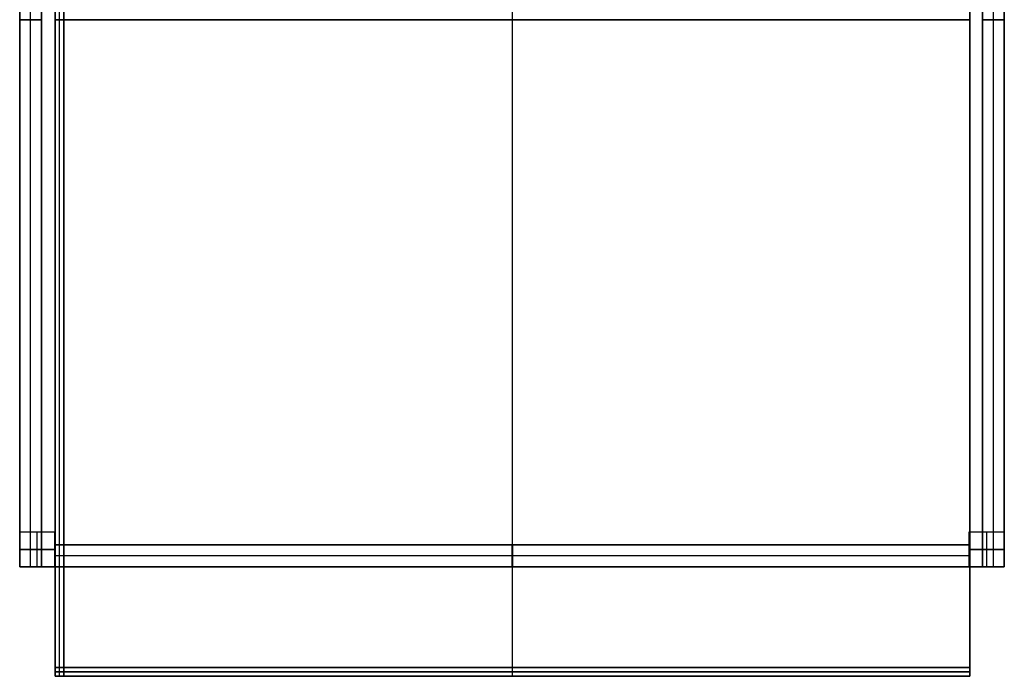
# Model space of a CAD drawing. Header units: millimetres. Extents: x 22.9 to 67.9, y -88.5 to -28.5.
# Tile 1 of 2: x 22.9 to 67.9, y -88.5 to -58.5. Entities that reach past the tile are written whole.
import ezdxf

# ---------------------------------------------------------------- set-up
doc = ezdxf.new("R2010")
doc.units = ezdxf.units.MM
doc.layers.add('Layer 01', color=18, linetype='Continuous', true_color=0x000000)

msp = doc.modelspace()

# ---------------------------------------------------------------- linework, layer by layer
at = {"layer": 'Layer 01'}
for p, q in [((24.522, -28.5, 184.8), (24.522, -88.5, 184.8)), ((24.522, -28.5, 172.5), (24.522, -88.5, 172.5)), ((24.522, -28.5, 160.2), (24.522, -88.5, 160.2)), ((24.522, -28.5, 154.8), (24.522, -88.5, 154.8)), ((24.522, -28.5, 140), (24.522, -88.5, 140)), ((24.522, -28.5, 125.2), (24.522, -88.5, 125.2)), ((24.522, -28.5, 80.2), (24.522, -88.5, 80.2)), ((24.522, -28.5, 119.8), (24.522, -88.5, 119.8)), ((24.522, -28.5, 100), (24.522, -88.5, 100)), ((24.522, -28.5, 74.8), (24.522, -88.5, 74.8)), ((24.522, -28.5, 50), (24.522, -88.5, 50)), ((24.522, -28.5, 25.2), (24.522, -88.5, 25.2)), ((24.722, -88.5, 160), (24.722, -28.5, 160)), ((24.722, -88.5, 185), (24.722, -28.5, 185)), ((24.722, -88.5, 125), (24.722, -28.5, 125)), ((24.722, -88.5, 155), (24.722, -28.5, 155)), ((24.722, -88.5, 80), (24.722, -28.5, 80)), ((24.722, -88.5, 120), (24.722, -28.5, 120)), ((24.722, -88.5, 25), (24.722, -28.5, 25)), ((24.722, -88.5, 75), (24.722, -28.5, 75)), ((24.922, -88.5, 172.5), (24.922, -28.5, 172.5)), ((24.922, -88.5, 140), (24.922, -28.5, 140)), ((24.922, -88.5, 100), (24.922, -28.5, 100)), ((24.922, -88.5, 50), (24.922, -28.5, 50)), ((45.422, -88.5, 185), (45.422, -28.5, 185)), ((45.422, -88.5, 184.6), (45.422, -28.5, 184.6)), ((45.422, -88.5, 160), (45.422, -28.5, 160)), ((45.422, -88.5, 160.4), (45.422, -28.5, 160.4)), ((45.422, -88.5, 155), (45.422, -28.5, 155)), ((45.422, -88.5, 154.6), (45.422, -28.5, 154.6)), ((45.422, -88.5, 125), (45.422, -28.5, 125)), ((45.422, -88.5, 125.4), (45.422, -28.5, 125.4)), ((45.422, -88.5, 80), (45.422, -28.5, 80)), ((45.422, -88.5, 80.4), (45.422, -28.5, 80.4)), ((45.422, -88.5, 120), (45.422, -28.5, 120)), ((45.422, -88.5, 119.6), (45.422, -28.5, 119.6)), ((45.422, -88.5, 75), (45.422, -28.5, 75)), ((45.422, -88.5, 74.6), (45.422, -28.5, 74.6)), ((45.422, -88.5, 25), (45.422, -28.5, 25)), ((45.422, -88.5, 25.4), (45.422, -28.5, 25.4)), ((66.322, -88.5, 184.8), (66.322, -28.5, 184.8)), ((66.322, -88.5, 160.2), (66.322, -28.5, 160.2)), ((66.322, -88.5, 154.8), (66.322, -28.5, 154.8)), ((66.322, -88.5, 125.2), (66.322, -28.5, 125.2)), ((66.322, -88.5, 80.2), (66.322, -28.5, 80.2)), ((66.322, -88.5, 119.8), (66.322, -28.5, 119.8)), ((66.322, -88.5, 74.8), (66.322, -28.5, 74.8)), ((66.322, -88.5, 25.2), (66.322, -28.5, 25.2)), ((22.901, -33.5, 23.75), (22.901, -83.5, 23.75)), ((22.901, -33.5, 78.75), (22.901, -83.5, 78.75)), ((22.901, -33.5, 123.75), (22.901, -83.5, 123.75)), ((22.901, -33.5, 158.75), (22.901, -83.5, 158.75)), ((23.401, -83.5, 22.5), (23.401, -33.5, 22.5)), ((23.401, -83.5, 25), (23.401, -33.5, 25)), ((23.401, -83.5, 77.5), (23.401, -33.5, 77.5)), ((23.401, -83.5, 80), (23.401, -33.5, 80)), ((23.401, -83.5, 122.5), (23.401, -33.5, 122.5)), ((23.401, -83.5, 125), (23.401, -33.5, 125)), ((23.401, -83.5, 157.5), (23.401, -33.5, 157.5)), ((23.401, -83.5, 160), (23.401, -33.5, 160)), ((23.901, -83.5, 23.75), (23.901, -33.5, 23.75)), ((23.901, -83.5, 78.75), (23.901, -33.5, 78.75)), ((23.901, -83.5, 123.75), (23.901, -33.5, 123.75)), ((23.901, -83.5, 158.75), (23.901, -33.5, 158.75)), ((66.901, -33.5, 23.75), (66.901, -83.5, 23.75)), ((66.901, -33.5, 78.75), (66.901, -83.5, 78.75)), ((66.901, -33.5, 123.75), (66.901, -83.5, 123.75)), ((66.901, -33.5, 158.75), (66.901, -83.5, 158.75)), ((67.401, -83.5, 22.5), (67.401, -33.5, 22.5)), ((67.401, -83.5, 25), (67.401, -33.5, 25)), ((67.401, -83.5, 77.5), (67.401, -33.5, 77.5)), ((67.401, -83.5, 80), (67.401, -33.5, 80)), ((67.401, -83.5, 122.5), (67.401, -33.5, 122.5)), ((67.401, -83.5, 125), (67.401, -33.5, 125)), ((67.401, -83.5, 157.5), (67.401, -33.5, 157.5)), ((67.401, -83.5, 160), (67.401, -33.5, 160)), ((67.901, -83.5, 23.75), (67.901, -33.5, 23.75)), ((67.901, -83.5, 78.75), (67.901, -33.5, 78.75)), ((67.901, -83.5, 123.75), (67.901, -33.5, 123.75)), ((67.901, -83.5, 158.75), (67.901, -33.5, 158.75)), ((23.901, -58.5, 22.5), (22.901, -58.5, 22.5)), ((22.901, -58.5, 22.5), (22.901, -58.5, 25)), ((22.901, -58.5, 25), (23.901, -58.5, 25)), ((23.901, -58.5, 77.5), (22.901, -58.5, 77.5)), ((22.901, -58.5, 77.5), (22.901, -58.5, 80)), ((22.901, -58.5, 80), (23.901, -58.5, 80)), ((23.901, -58.5, 122.5), (22.901, -58.5, 122.5)), ((22.901, -58.5, 122.5), (22.901, -58.5, 125)), ((22.901, -58.5, 125), (23.901, -58.5, 125)), ((23.901, -58.5, 157.5), (22.901, -58.5, 157.5)), ((22.901, -58.5, 157.5), (22.901, -58.5, 160)), ((22.901, -58.5, 160), (23.901, -58.5, 160)), ((23.901, -58.5, 22.5), (23.901, -58.5, 25)), ((23.901, -58.5, 77.5), (23.901, -58.5, 80)), ((23.901, -58.5, 122.5), (23.901, -58.5, 125)), ((23.901, -58.5, 157.5), (23.901, -58.5, 160)), ((24.522, -58.5, 185), (66.322, -58.5, 185)), ((66.322, -58.5, 184.6), (24.522, -58.5, 184.6)), ((24.522, -58.5, 184.6), (24.522, -58.5, 185)), ((24.522, -58.5, 160), (24.522, -58.5, 185)), ((24.922, -58.5, 160), (24.522, -58.5, 160)), ((24.522, -58.5, 185), (24.922, -58.5, 185)), ((66.322, -58.5, 160), (24.522, -58.5, 160)), ((24.522, -58.5, 160.4), (66.322, -58.5, 160.4)), ((24.522, -58.5, 160), (24.522, -58.5, 160.4)), ((24.522, -58.5, 155), (66.322, -58.5, 155)), ((66.322, -58.5, 154.6), (24.522, -58.5, 154.6)), ((24.522, -58.5, 154.6), (24.522, -58.5, 155)), ((24.522, -58.5, 125), (24.522, -58.5, 155)), ((24.922, -58.5, 125), (24.522, -58.5, 125)), ((24.522, -58.5, 155), (24.922, -58.5, 155)), ((66.322, -58.5, 125), (24.522, -58.5, 125)), ((24.522, -58.5, 125.4), (66.322, -58.5, 125.4)), ((24.522, -58.5, 125), (24.522, -58.5, 125.4)), ((66.322, -58.5, 80), (24.522, -58.5, 80)), ((24.522, -58.5, 120), (66.322, -58.5, 120)), ((24.522, -58.5, 80), (24.522, -58.5, 120)), ((24.922, -58.5, 80), (24.522, -58.5, 80)), ((24.522, -58.5, 120), (24.922, -58.5, 120)), ((24.522, -58.5, 75), (66.322, -58.5, 75)), ((24.522, -58.5, 25), (24.522, -58.5, 75)), ((24.922, -58.5, 25), (24.522, -58.5, 25)), ((24.522, -58.5, 75), (24.922, -58.5, 75)), ((66.322, -58.5, 25), (24.522, -58.5, 25)), ((24.922, -58.5, 160), (24.922, -58.5, 185)), ((24.922, -58.5, 125), (24.922, -58.5, 155)), ((24.922, -58.5, 80), (24.922, -58.5, 120)), ((24.922, -58.5, 25), (24.922, -58.5, 75)), ((66.322, -58.5, 184.6), (66.322, -58.5, 185)), ((66.322, -58.5, 160), (66.322, -58.5, 160.4)), ((66.322, -58.5, 154.6), (66.322, -58.5, 155)), ((66.322, -58.5, 125), (66.322, -58.5, 125.4)), ((67.901, -58.5, 22.5), (66.901, -58.5, 22.5)), ((66.901, -58.5, 22.5), (66.901, -58.5, 25)), ((66.901, -58.5, 25), (67.901, -58.5, 25)), ((67.901, -58.5, 77.5), (66.901, -58.5, 77.5)), ((66.901, -58.5, 77.5), (66.901, -58.5, 80)), ((66.901, -58.5, 80), (67.901, -58.5, 80)), ((67.901, -58.5, 122.5), (66.901, -58.5, 122.5)), ((66.901, -58.5, 122.5), (66.901, -58.5, 125)), ((66.901, -58.5, 125), (67.901, -58.5, 125)), ((67.901, -58.5, 157.5), (66.901, -58.5, 157.5)), ((66.901, -58.5, 157.5), (66.901, -58.5, 160)), ((66.901, -58.5, 160), (67.901, -58.5, 160)), ((67.901, -58.5, 22.5), (67.901, -58.5, 25)), ((67.901, -58.5, 77.5), (67.901, -58.5, 80)), ((67.901, -58.5, 122.5), (67.901, -58.5, 125)), ((67.901, -58.5, 157.5), (67.901, -58.5, 160)), ((22.901, -81.9, 92.5), (24.501, -81.9, 92.5)), ((22.901, -81.9, 92.5), (22.901, -83.5, 92.5)), ((23.701, -83.5), (23.701, -81.9)), ((23.701, -81.9), (23.701, -81.9, 185)), ((23.701, -83.5, 185), (23.701, -81.9, 185)), ((24.501, -83.5, 92.5), (24.501, -81.9, 92.5)), ((66.301, -81.9, 92.5), (67.901, -81.9, 92.5)), ((66.301, -81.9, 92.5), (66.301, -83.5, 92.5)), ((67.101, -83.5), (67.101, -81.9)), ((67.101, -81.9), (67.101, -81.9, 185)), ((67.101, -83.5, 185), (67.101, -81.9, 185)), ((67.901, -83.5, 92.5), (67.901, -81.9, 92.5)), ((24.501, -82.7), (22.901, -82.7)), ((22.901, -82.7), (22.901, -82.7, 185)), ((22.901, -82.7, 185), (24.501, -82.7, 185)), ((24.501, -83.5, 158.758), (24.501, -82.501, 158.758)), ((24.501, -82.501, 158.773), (66.301, -82.501, 158.773)), ((24.501, -82.7), (24.501, -82.7, 185)), ((24.503, -83.5, 78.765), (24.503, -82.501, 78.765)), ((24.503, -82.501, 78.78), (66.303, -82.501, 78.78)), ((24.503, -83.5, 23.765), (24.503, -82.501, 23.765)), ((24.503, -82.501, 23.78), (66.303, -82.501, 23.78)), ((24.503, -83.5, 17.265), (24.503, -82.501, 17.265)), ((24.503, -82.501, 17.28), (66.303, -82.501, 17.28)), ((24.52, -83.5, 123.765), (24.52, -82.501, 123.765)), ((24.52, -82.501, 123.78), (66.32, -82.501, 123.78)), ((45.401, -83.5, 159.993), (45.401, -82.501, 160.023)), ((45.401, -82.501, 157.523), (45.401, -82.501, 160.023)), ((45.401, -82.501, 157.523), (45.401, -83.5, 157.493)), ((45.403, -83.5, 80), (45.403, -82.501, 80.03)), ((45.403, -82.501, 77.53), (45.403, -82.501, 80.03)), ((45.403, -82.501, 77.53), (45.403, -83.5, 77.5)), ((45.403, -83.5, 25), (45.403, -82.501, 25.03)), ((45.403, -82.501, 22.53), (45.403, -82.501, 25.03)), ((45.403, -82.501, 22.53), (45.403, -83.5, 22.5)), ((45.403, -83.5, 18.5), (45.403, -82.501, 18.53)), ((45.403, -82.501, 16.03), (45.403, -82.501, 18.53)), ((45.403, -82.501, 16.03), (45.403, -83.5, 16)), ((45.42, -83.5, 125), (45.42, -82.501, 125.03)), ((45.42, -82.501, 122.53), (45.42, -82.501, 125.03)), ((45.42, -82.501, 122.53), (45.42, -83.5, 122.5)), ((66.301, -83.5, 158.743), (66.301, -82.501, 158.773)), ((67.901, -82.7), (66.301, -82.7)), ((66.301, -82.7), (66.301, -82.7, 185)), ((66.301, -82.7, 185), (67.901, -82.7, 185)), ((66.303, -83.5, 78.75), (66.303, -82.501, 78.78)), ((66.303, -83.5, 23.75), (66.303, -82.501, 23.78)), ((66.303, -83.5, 17.25), (66.303, -82.501, 17.28)), ((66.32, -83.5, 123.75), (66.32, -82.501, 123.78)), ((67.901, -82.7), (67.901, -82.7, 185)), ((24.501, -83.001, 157.508), (24.501, -83.001, 160.008)), ((66.301, -83.001, 160.008), (24.501, -83.001, 160.008)), ((66.301, -83.001, 157.508), (24.501, -83.001, 157.508)), ((24.503, -83.001, 77.515), (24.503, -83.001, 80.015)), ((66.303, -83.001, 80.015), (24.503, -83.001, 80.015)), ((66.303, -83.001, 77.515), (24.503, -83.001, 77.515)), ((24.503, -83.001, 22.515), (24.503, -83.001, 25.015)), ((66.303, -83.001, 25.015), (24.503, -83.001, 25.015)), ((66.303, -83.001, 22.515), (24.503, -83.001, 22.515)), ((24.503, -83.001, 16.015), (24.503, -83.001, 18.515)), ((66.303, -83.001, 18.515), (24.503, -83.001, 18.515)), ((66.303, -83.001, 16.015), (24.503, -83.001, 16.015)), ((24.52, -83.001, 122.515), (24.52, -83.001, 125.015)), ((66.32, -83.001, 125.015), (24.52, -83.001, 125.015)), ((66.32, -83.001, 122.515), (24.52, -83.001, 122.515)), ((66.301, -82.964, 157.509), (66.301, -83.038, 160.007)), ((66.303, -82.964, 77.516), (66.303, -83.038, 80.014)), ((66.303, -82.964, 22.516), (66.303, -83.038, 25.014)), ((66.303, -82.964, 16.016), (66.303, -83.038, 18.514)), ((66.32, -82.964, 122.516), (66.32, -83.038, 125.014)), ((22.901, -83.5, 92.5), (24.501, -83.5, 92.5)), ((22.901, -83.5, 23.75), (23.901, -83.5, 23.75)), ((22.901, -83.5, 78.75), (23.901, -83.5, 78.75)), ((22.901, -83.5, 123.75), (23.901, -83.5, 123.75)), ((22.901, -83.5, 158.75), (23.901, -83.5, 158.75)), ((23.401, -83.5, 25), (23.401, -83.5, 22.5)), ((23.401, -83.5, 80), (23.401, -83.5, 77.5)), ((23.401, -83.5, 125), (23.401, -83.5, 122.5)), ((23.401, -83.5, 160), (23.401, -83.5, 157.5)), ((23.701, -83.5, 185), (23.701, -83.5)), ((24.501, -83.5, 158.743), (66.301, -83.5, 158.743)), ((24.503, -83.5, 78.75), (66.303, -83.5, 78.75)), ((24.503, -83.5, 23.75), (66.303, -83.5, 23.75)), ((24.503, -83.5, 17.25), (66.303, -83.5, 17.25)), ((24.52, -83.5, 123.75), (66.32, -83.5, 123.75)), ((45.401, -83.5, 159.993), (45.401, -83.5, 157.493)), ((45.403, -83.5, 80), (45.403, -83.5, 77.5)), ((45.403, -83.5, 25), (45.403, -83.5, 22.5)), ((45.403, -83.5, 18.5), (45.403, -83.5, 16)), ((45.42, -83.5, 125), (45.42, -83.5, 122.5)), ((66.301, -83.5, 92.5), (67.901, -83.5, 92.5)), ((66.901, -83.5, 23.75), (67.901, -83.5, 23.75)), ((66.901, -83.5, 78.75), (67.901, -83.5, 78.75)), ((66.901, -83.5, 123.75), (67.901, -83.5, 123.75)), ((66.901, -83.5, 158.75), (67.901, -83.5, 158.75)), ((67.101, -83.5, 185), (67.101, -83.5)), ((67.401, -83.5, 25), (67.401, -83.5, 22.5)), ((67.401, -83.5, 80), (67.401, -83.5, 77.5)), ((67.401, -83.5, 125), (67.401, -83.5, 122.5)), ((67.401, -83.5, 160), (67.401, -83.5, 157.5)), ((24.522, -88.1, 172.5), (66.322, -88.1, 172.5)), ((24.522, -88.1, 172.5), (24.522, -88.5, 172.5)), ((24.522, -88.1, 140), (66.322, -88.1, 140)), ((24.522, -88.1, 140), (24.522, -88.5, 140)), ((24.522, -88.1, 100), (66.322, -88.1, 100)), ((24.522, -88.1, 100), (24.522, -88.5, 100)), ((24.522, -88.1, 50), (66.322, -88.1, 50)), ((24.522, -88.1, 50), (24.522, -88.5, 50)), ((45.422, -88.1, 160), (45.422, -88.1, 185)), ((45.422, -88.5, 160), (45.422, -88.1, 160)), ((45.422, -88.5, 185), (45.422, -88.1, 185)), ((45.422, -88.1, 125), (45.422, -88.1, 155)), ((45.422, -88.5, 125), (45.422, -88.1, 125)), ((45.422, -88.5, 155), (45.422, -88.1, 155)), ((45.422, -88.1, 80), (45.422, -88.1, 120)), ((45.422, -88.5, 80), (45.422, -88.1, 80)), ((45.422, -88.5, 120), (45.422, -88.1, 120)), ((45.422, -88.1, 25), (45.422, -88.1, 75)), ((45.422, -88.5, 25), (45.422, -88.1, 25)), ((45.422, -88.5, 75), (45.422, -88.1, 75)), ((66.322, -88.5, 172.5), (66.322, -88.1, 172.5)), ((66.322, -88.5, 140), (66.322, -88.1, 140)), ((66.322, -88.5, 100), (66.322, -88.1, 100)), ((66.322, -88.5, 50), (66.322, -88.1, 50)), ((24.522, -88.3, 160), (24.522, -88.3, 185)), ((66.322, -88.3, 160), (24.522, -88.3, 160)), ((24.522, -88.3, 185), (66.322, -88.3, 185)), ((24.522, -88.3, 125), (24.522, -88.3, 155)), ((66.322, -88.3, 125), (24.522, -88.3, 125)), ((24.522, -88.3, 155), (66.322, -88.3, 155)), ((24.522, -88.3, 80), (24.522, -88.3, 120)), ((66.322, -88.3, 80), (24.522, -88.3, 80)), ((24.522, -88.3, 120), (66.322, -88.3, 120)), ((24.522, -88.3, 25), (24.522, -88.3, 75)), ((66.322, -88.3, 25), (24.522, -88.3, 25)), ((24.522, -88.3, 75), (66.322, -88.3, 75)), ((24.522, -88.5, 184.8), (66.322, -88.5, 184.8)), ((24.522, -88.5, 172.5), (24.922, -88.5, 172.5)), ((24.522, -88.5, 172.5), (66.322, -88.5, 172.5)), ((24.522, -88.5, 160.2), (66.322, -88.5, 160.2)), ((24.522, -88.5, 154.8), (66.322, -88.5, 154.8)), ((24.522, -88.5, 140), (24.922, -88.5, 140)), ((24.522, -88.5, 140), (66.322, -88.5, 140)), ((24.522, -88.5, 125.2), (66.322, -88.5, 125.2)), ((24.522, -88.5, 80.2), (66.322, -88.5, 80.2)), ((24.522, -88.5, 100), (66.322, -88.5, 100)), ((24.522, -88.5, 119.8), (66.322, -88.5, 119.8)), ((24.522, -88.5, 100), (24.922, -88.5, 100)), ((24.522, -88.5, 74.8), (66.322, -88.5, 74.8)), ((24.522, -88.5, 50), (24.922, -88.5, 50)), ((24.522, -88.5, 50), (66.322, -88.5, 50)), ((24.522, -88.5, 25.2), (66.322, -88.5, 25.2)), ((24.722, -88.5, 185), (24.722, -88.5, 160)), ((24.722, -88.5, 155), (24.722, -88.5, 125)), ((24.722, -88.5, 120), (24.722, -88.5, 80)), ((24.722, -88.5, 75), (24.722, -88.5, 25)), ((45.422, -88.5, 185), (45.422, -88.5, 184.6)), ((45.422, -88.5, 185), (45.422, -88.5, 160)), ((45.422, -88.5, 160.4), (45.422, -88.5, 160)), ((45.422, -88.5, 155), (45.422, -88.5, 154.6)), ((45.422, -88.5, 155), (45.422, -88.5, 125)), ((45.422, -88.5, 125.4), (45.422, -88.5, 125)), ((45.422, -88.5, 80.4), (45.422, -88.5, 80)), ((45.422, -88.5, 120), (45.422, -88.5, 80)), ((45.422, -88.5, 120), (45.422, -88.5, 119.6)), ((45.422, -88.5, 75), (45.422, -88.5, 74.6)), ((45.422, -88.5, 75), (45.422, -88.5, 25)), ((45.422, -88.5, 25.4), (45.422, -88.5, 25)), ((66.322, -88.3, 160), (66.322, -88.3, 185)), ((66.322, -88.3, 125), (66.322, -88.3, 155)), ((66.322, -88.3, 80), (66.322, -88.3, 120)), ((66.322, -88.3, 25), (66.322, -88.3, 75))]:
    msp.add_line(p, q, dxfattribs=at)
for points in [[(24.522, -28.5, 185), (24.522, -58.5, 185), (24.522, -88.5, 185)], [(24.522, -88.5, 184.6), (24.522, -58.5, 184.6), (24.522, -28.5, 184.6)], [(24.522, -88.5, 185), (24.522, -58.5, 185), (24.522, -28.5, 185)], [(24.522, -28.5, 160), (24.522, -58.5, 160), (24.522, -88.5, 160)], [(24.522, -88.5, 160), (24.522, -58.5, 160), (24.522, -28.5, 160)], [(24.522, -28.5, 160.4), (24.522, -58.5, 160.4), (24.522, -88.5, 160.4)], [(24.522, -28.5, 155), (24.522, -58.5, 155), (24.522, -88.5, 155)], [(24.522, -88.5, 154.6), (24.522, -58.5, 154.6), (24.522, -28.5, 154.6)], [(24.522, -88.5, 155), (24.522, -58.5, 155), (24.522, -28.5, 155)], [(24.522, -28.5, 125), (24.522, -58.5, 125), (24.522, -88.5, 125)], [(24.522, -88.5, 125), (24.522, -58.5, 125), (24.522, -28.5, 125)], [(24.522, -28.5, 125.4), (24.522, -58.5, 125.4), (24.522, -88.5, 125.4)], [(24.522, -88.5, 80), (24.522, -58.5, 80), (24.522, -28.5, 80)], [(24.522, -28.5, 80.4), (24.522, -58.5, 80.4), (24.522, -88.5, 80.4)], [(24.522, -28.5, 120), (24.522, -58.5, 120), (24.522, -88.5, 120)], [(24.522, -88.5, 119.6), (24.522, -58.5, 119.6), (24.522, -28.5, 119.6)], [(24.522, -88.5, 120), (24.522, -58.5, 120), (24.522, -28.5, 120)], [(24.522, -28.5, 80), (24.522, -58.5, 80), (24.522, -88.5, 80)], [(24.522, -28.5, 75), (24.522, -58.5, 75), (24.522, -88.5, 75)], [(24.522, -88.5, 74.6), (24.522, -58.5, 74.6), (24.522, -28.5, 74.6)], [(24.522, -88.5, 75), (24.522, -58.5, 75), (24.522, -28.5, 75)], [(24.522, -28.5, 25), (24.522, -58.5, 25), (24.522, -88.5, 25)], [(24.522, -88.5, 25), (24.522, -58.5, 25), (24.522, -28.5, 25)], [(24.522, -28.5, 25.4), (24.522, -58.5, 25.4), (24.522, -88.5, 25.4)], [(24.922, -88.5, 160), (24.922, -58.5, 160), (24.922, -28.5, 160)], [(24.922, -28.5, 185), (24.922, -58.5, 185), (24.922, -88.5, 185)], [(24.922, -88.5, 125), (24.922, -58.5, 125), (24.922, -28.5, 125)], [(24.922, -28.5, 155), (24.922, -58.5, 155), (24.922, -88.5, 155)], [(24.922, -88.5, 80), (24.922, -58.5, 80), (24.922, -28.5, 80)], [(24.922, -28.5, 120), (24.922, -58.5, 120), (24.922, -88.5, 120)], [(24.922, -88.5, 25), (24.922, -58.5, 25), (24.922, -28.5, 25)], [(24.922, -28.5, 75), (24.922, -58.5, 75), (24.922, -88.5, 75)], [(66.322, -88.5, 185), (66.322, -58.5, 185), (66.322, -28.5, 185)], [(66.322, -28.5, 184.6), (66.322, -58.5, 184.6), (66.322, -88.5, 184.6)], [(66.322, -28.5, 160), (66.322, -58.5, 160), (66.322, -88.5, 160)], [(66.322, -88.5, 160.4), (66.322, -58.5, 160.4), (66.322, -28.5, 160.4)], [(66.322, -88.5, 155), (66.322, -58.5, 155), (66.322, -28.5, 155)], [(66.322, -28.5, 154.6), (66.322, -58.5, 154.6), (66.322, -88.5, 154.6)], [(66.322, -28.5, 125), (66.322, -58.5, 125), (66.322, -88.5, 125)], [(66.322, -88.5, 125.4), (66.322, -58.5, 125.4), (66.322, -28.5, 125.4)], [(66.322, -28.5, 80), (66.322, -58.5, 80), (66.322, -88.5, 80)], [(66.322, -88.5, 80.4), (66.322, -58.5, 80.4), (66.322, -28.5, 80.4)], [(66.322, -88.5, 120), (66.322, -58.5, 120), (66.322, -28.5, 120)], [(66.322, -28.5, 119.6), (66.322, -58.5, 119.6), (66.322, -88.5, 119.6)], [(66.322, -88.5, 75), (66.322, -58.5, 75), (66.322, -28.5, 75)], [(66.322, -28.5, 74.6), (66.322, -58.5, 74.6), (66.322, -88.5, 74.6)], [(66.322, -28.5, 25), (66.322, -58.5, 25), (66.322, -88.5, 25)], [(66.322, -88.5, 25.4), (66.322, -58.5, 25.4), (66.322, -28.5, 25.4)], [(22.901, -83.5, 22.5), (22.901, -58.5, 22.5), (22.901, -33.5, 22.5)], [(22.901, -83.5, 25), (22.901, -58.5, 25), (22.901, -33.5, 25)], [(22.901, -83.5, 77.5), (22.901, -58.5, 77.5), (22.901, -33.5, 77.5)], [(22.901, -83.5, 80), (22.901, -58.5, 80), (22.901, -33.5, 80)], [(22.901, -83.5, 122.5), (22.901, -58.5, 122.5), (22.901, -33.5, 122.5)], [(22.901, -83.5, 125), (22.901, -58.5, 125), (22.901, -33.5, 125)], [(22.901, -83.5, 157.5), (22.901, -58.5, 157.5), (22.901, -33.5, 157.5)], [(22.901, -83.5, 160), (22.901, -58.5, 160), (22.901, -33.5, 160)], [(23.901, -33.5, 25), (23.901, -58.5, 25), (23.901, -83.5, 25)], [(23.901, -83.5, 22.5), (23.901, -58.5, 22.5), (23.901, -33.5, 22.5)], [(23.901, -33.5, 80), (23.901, -58.5, 80), (23.901, -83.5, 80)], [(23.901, -83.5, 77.5), (23.901, -58.5, 77.5), (23.901, -33.5, 77.5)], [(23.901, -33.5, 125), (23.901, -58.5, 125), (23.901, -83.5, 125)], [(23.901, -83.5, 122.5), (23.901, -58.5, 122.5), (23.901, -33.5, 122.5)], [(23.901, -33.5, 160), (23.901, -58.5, 160), (23.901, -83.5, 160)], [(23.901, -83.5, 157.5), (23.901, -58.5, 157.5), (23.901, -33.5, 157.5)], [(66.901, -83.5, 22.5), (66.901, -58.5, 22.5), (66.901, -33.5, 22.5)], [(66.901, -83.5, 25), (66.901, -58.5, 25), (66.901, -33.5, 25)], [(66.901, -83.5, 77.5), (66.901, -58.5, 77.5), (66.901, -33.5, 77.5)], [(66.901, -83.5, 80), (66.901, -58.5, 80), (66.901, -33.5, 80)], [(66.901, -83.5, 122.5), (66.901, -58.5, 122.5), (66.901, -33.5, 122.5)], [(66.901, -83.5, 125), (66.901, -58.5, 125), (66.901, -33.5, 125)], [(66.901, -83.5, 157.5), (66.901, -58.5, 157.5), (66.901, -33.5, 157.5)], [(66.901, -83.5, 160), (66.901, -58.5, 160), (66.901, -33.5, 160)], [(67.901, -33.5, 25), (67.901, -58.5, 25), (67.901, -83.5, 25)], [(67.901, -83.5, 22.5), (67.901, -58.5, 22.5), (67.901, -33.5, 22.5)], [(67.901, -33.5, 80), (67.901, -58.5, 80), (67.901, -83.5, 80)], [(67.901, -83.5, 77.5), (67.901, -58.5, 77.5), (67.901, -33.5, 77.5)], [(67.901, -33.5, 125), (67.901, -58.5, 125), (67.901, -83.5, 125)], [(67.901, -83.5, 122.5), (67.901, -58.5, 122.5), (67.901, -33.5, 122.5)], [(67.901, -33.5, 160), (67.901, -58.5, 160), (67.901, -83.5, 160)], [(67.901, -83.5, 157.5), (67.901, -58.5, 157.5), (67.901, -33.5, 157.5)], [(22.901, -81.9), (23.701, -81.9), (24.501, -81.9)], [(22.901, -83.5), (22.901, -82.7), (22.901, -81.9)], [(22.901, -81.9), (22.901, -81.9, 92.5), (22.901, -81.9, 185)], [(22.901, -81.9, 185), (23.701, -81.9, 185), (24.501, -81.9, 185)], [(22.901, -83.5, 185), (22.901, -82.7, 185), (22.901, -81.9, 185)], [(24.501, -81.9), (24.501, -82.7), (24.501, -83.5)], [(24.501, -81.9, 185), (24.501, -81.9, 92.5), (24.501, -81.9)], [(24.501, -81.9, 185), (24.501, -82.7, 185), (24.501, -83.5, 185)], [(66.301, -81.9), (67.101, -81.9), (67.901, -81.9)], [(66.301, -83.5), (66.301, -82.7), (66.301, -81.9)], [(66.301, -81.9), (66.301, -81.9, 92.5), (66.301, -81.9, 185)], [(66.301, -81.9, 185), (67.101, -81.9, 185), (67.901, -81.9, 185)], [(66.301, -83.5, 185), (66.301, -82.7, 185), (66.301, -81.9, 185)], [(67.901, -81.9), (67.901, -82.7), (67.901, -83.5)], [(67.901, -81.9, 185), (67.901, -81.9, 92.5), (67.901, -81.9)], [(67.901, -81.9, 185), (67.901, -82.7, 185), (67.901, -83.5, 185)], [(24.501, -82.501, 160.023), (24.501, -82.501, 158.773), (24.501, -82.501, 157.523)], [(24.501, -83.5, 159.993), (24.501, -83.001, 160.008), (24.501, -82.501, 160.023)], [(66.301, -82.501, 160.023), (45.401, -82.501, 160.023), (24.501, -82.501, 160.023)], [(66.301, -82.501, 157.523), (45.401, -82.501, 157.523), (24.501, -82.501, 157.523)], [(24.501, -82.501, 157.523), (24.501, -83.001, 157.508), (24.501, -83.5, 157.493)], [(24.503, -82.501, 80.03), (24.503, -82.501, 78.78), (24.503, -82.501, 77.53)], [(24.503, -83.5, 80), (24.503, -83.001, 80.015), (24.503, -82.501, 80.03)], [(66.303, -82.501, 80.03), (45.403, -82.501, 80.03), (24.503, -82.501, 80.03)], [(66.303, -82.501, 77.53), (45.403, -82.501, 77.53), (24.503, -82.501, 77.53)], [(24.503, -82.501, 77.53), (24.503, -83.001, 77.515), (24.503, -83.5, 77.5)], [(24.503, -82.501, 25.03), (24.503, -82.501, 23.78), (24.503, -82.501, 22.53)], [(24.503, -83.5, 25), (24.503, -83.001, 25.015), (24.503, -82.501, 25.03)], [(66.303, -82.501, 25.03), (45.403, -82.501, 25.03), (24.503, -82.501, 25.03)], [(66.303, -82.501, 22.53), (45.403, -82.501, 22.53), (24.503, -82.501, 22.53)], [(24.503, -82.501, 22.53), (24.503, -83.001, 22.515), (24.503, -83.5, 22.5)], [(24.503, -82.501, 18.53), (24.503, -82.501, 17.28), (24.503, -82.501, 16.03)], [(24.503, -83.5, 18.5), (24.503, -83.001, 18.515), (24.503, -82.501, 18.53)], [(66.303, -82.501, 18.53), (45.403, -82.501, 18.53), (24.503, -82.501, 18.53)], [(66.303, -82.501, 16.03), (45.403, -82.501, 16.03), (24.503, -82.501, 16.03)], [(24.503, -82.501, 16.03), (24.503, -83.001, 16.015), (24.503, -83.5, 16)], [(24.52, -82.501, 125.03), (24.52, -82.501, 123.78), (24.52, -82.501, 122.53)], [(24.52, -83.5, 125), (24.52, -83.001, 125.015), (24.52, -82.501, 125.03)], [(66.32, -82.501, 125.03), (45.42, -82.501, 125.03), (24.52, -82.501, 125.03)], [(66.32, -82.501, 122.53), (45.42, -82.501, 122.53), (24.52, -82.501, 122.53)], [(24.52, -82.501, 122.53), (24.52, -83.001, 122.515), (24.52, -83.5, 122.5)], [(66.301, -83.5, 159.993), (66.301, -83.001, 160.008), (66.301, -82.501, 160.023)], [(66.301, -82.501, 160.023), (66.301, -82.501, 158.773), (66.301, -82.501, 157.523)], [(66.301, -82.501, 157.523), (66.301, -83.001, 157.508), (66.301, -83.5, 157.493)], [(66.303, -83.5, 80), (66.303, -83.001, 80.015), (66.303, -82.501, 80.03)], [(66.303, -82.501, 80.03), (66.303, -82.501, 78.78), (66.303, -82.501, 77.53)], [(66.303, -82.501, 77.53), (66.303, -83.001, 77.515), (66.303, -83.5, 77.5)], [(66.303, -83.5, 25), (66.303, -83.001, 25.015), (66.303, -82.501, 25.03)], [(66.303, -82.501, 25.03), (66.303, -82.501, 23.78), (66.303, -82.501, 22.53)], [(66.303, -82.501, 22.53), (66.303, -83.001, 22.515), (66.303, -83.5, 22.5)], [(66.303, -83.5, 18.5), (66.303, -83.001, 18.515), (66.303, -82.501, 18.53)], [(66.303, -82.501, 18.53), (66.303, -82.501, 17.28), (66.303, -82.501, 16.03)], [(66.303, -82.501, 16.03), (66.303, -83.001, 16.015), (66.303, -83.5, 16)], [(66.32, -83.5, 125), (66.32, -83.001, 125.015), (66.32, -82.501, 125.03)], [(66.32, -82.501, 125.03), (66.32, -82.501, 123.78), (66.32, -82.501, 122.53)], [(66.32, -82.501, 122.53), (66.32, -83.001, 122.515), (66.32, -83.5, 122.5)], [(24.501, -83.5), (23.701, -83.5), (22.901, -83.5)], [(24.501, -83.5, 185), (23.701, -83.5, 185), (22.901, -83.5, 185)], [(22.901, -83.5, 185), (22.901, -83.5, 92.5), (22.901, -83.5)], [(23.901, -83.5, 22.5), (23.401, -83.5, 22.5), (22.901, -83.5, 22.5)], [(22.901, -83.5, 22.5), (22.901, -83.5, 23.75), (22.901, -83.5, 25)], [(22.901, -83.5, 25), (23.401, -83.5, 25), (23.901, -83.5, 25)], [(23.901, -83.5, 77.5), (23.401, -83.5, 77.5), (22.901, -83.5, 77.5)], [(22.901, -83.5, 77.5), (22.901, -83.5, 78.75), (22.901, -83.5, 80)], [(22.901, -83.5, 80), (23.401, -83.5, 80), (23.901, -83.5, 80)], [(23.901, -83.5, 122.5), (23.401, -83.5, 122.5), (22.901, -83.5, 122.5)], [(22.901, -83.5, 122.5), (22.901, -83.5, 123.75), (22.901, -83.5, 125)], [(22.901, -83.5, 125), (23.401, -83.5, 125), (23.901, -83.5, 125)], [(23.901, -83.5, 157.5), (23.401, -83.5, 157.5), (22.901, -83.5, 157.5)], [(22.901, -83.5, 157.5), (22.901, -83.5, 158.75), (22.901, -83.5, 160)], [(22.901, -83.5, 160), (23.401, -83.5, 160), (23.901, -83.5, 160)], [(23.901, -83.5, 25), (23.901, -83.5, 23.75), (23.901, -83.5, 22.5)], [(23.901, -83.5, 80), (23.901, -83.5, 78.75), (23.901, -83.5, 77.5)], [(23.901, -83.5, 125), (23.901, -83.5, 123.75), (23.901, -83.5, 122.5)], [(23.901, -83.5, 160), (23.901, -83.5, 158.75), (23.901, -83.5, 157.5)], [(24.501, -83.5, 185), (24.501, -83.5, 92.5), (24.501, -83.5)], [(24.501, -83.5, 157.493), (24.501, -83.5, 158.743), (24.501, -83.5, 159.993)], [(24.501, -83.5, 157.493), (45.401, -83.5, 157.493), (66.301, -83.5, 157.493)], [(66.301, -83.5, 159.993), (45.401, -83.5, 159.993), (24.501, -83.5, 159.993)], [(24.503, -83.5, 77.5), (24.503, -83.5, 78.75), (24.503, -83.5, 80)], [(24.503, -83.5, 77.5), (45.403, -83.5, 77.5), (66.303, -83.5, 77.5)], [(66.303, -83.5, 80), (45.403, -83.5, 80), (24.503, -83.5, 80)], [(24.503, -83.5, 22.5), (24.503, -83.5, 23.75), (24.503, -83.5, 25)], [(24.503, -83.5, 22.5), (45.403, -83.5, 22.5), (66.303, -83.5, 22.5)], [(66.303, -83.5, 25), (45.403, -83.5, 25), (24.503, -83.5, 25)], [(24.503, -83.5, 16), (24.503, -83.5, 17.25), (24.503, -83.5, 18.5)], [(24.503, -83.5, 16), (45.403, -83.5, 16), (66.303, -83.5, 16)], [(66.303, -83.5, 18.5), (45.403, -83.5, 18.5), (24.503, -83.5, 18.5)], [(24.52, -83.5, 122.5), (24.52, -83.5, 123.75), (24.52, -83.5, 125)], [(24.52, -83.5, 122.5), (45.42, -83.5, 122.5), (66.32, -83.5, 122.5)], [(66.32, -83.5, 125), (45.42, -83.5, 125), (24.52, -83.5, 125)], [(67.901, -83.5), (67.101, -83.5), (66.301, -83.5)], [(67.901, -83.5, 185), (67.101, -83.5, 185), (66.301, -83.5, 185)], [(66.301, -83.5, 185), (66.301, -83.5, 92.5), (66.301, -83.5)], [(66.301, -83.5, 157.493), (66.301, -83.5, 158.743), (66.301, -83.5, 159.993)], [(66.303, -83.5, 77.5), (66.303, -83.5, 78.75), (66.303, -83.5, 80)], [(66.303, -83.5, 22.5), (66.303, -83.5, 23.75), (66.303, -83.5, 25)], [(66.303, -83.5, 16), (66.303, -83.5, 17.25), (66.303, -83.5, 18.5)], [(66.32, -83.5, 122.5), (66.32, -83.5, 123.75), (66.32, -83.5, 125)], [(67.901, -83.5, 22.5), (67.401, -83.5, 22.5), (66.901, -83.5, 22.5)], [(66.901, -83.5, 22.5), (66.901, -83.5, 23.75), (66.901, -83.5, 25)], [(66.901, -83.5, 25), (67.401, -83.5, 25), (67.901, -83.5, 25)], [(67.901, -83.5, 77.5), (67.401, -83.5, 77.5), (66.901, -83.5, 77.5)], [(66.901, -83.5, 77.5), (66.901, -83.5, 78.75), (66.901, -83.5, 80)], [(66.901, -83.5, 80), (67.401, -83.5, 80), (67.901, -83.5, 80)], [(67.901, -83.5, 122.5), (67.401, -83.5, 122.5), (66.901, -83.5, 122.5)], [(66.901, -83.5, 122.5), (66.901, -83.5, 123.75), (66.901, -83.5, 125)], [(66.901, -83.5, 125), (67.401, -83.5, 125), (67.901, -83.5, 125)], [(67.901, -83.5, 157.5), (67.401, -83.5, 157.5), (66.901, -83.5, 157.5)], [(66.901, -83.5, 157.5), (66.901, -83.5, 158.75), (66.901, -83.5, 160)], [(66.901, -83.5, 160), (67.401, -83.5, 160), (67.901, -83.5, 160)], [(67.901, -83.5, 185), (67.901, -83.5, 92.5), (67.901, -83.5)], [(67.901, -83.5, 25), (67.901, -83.5, 23.75), (67.901, -83.5, 22.5)], [(67.901, -83.5, 80), (67.901, -83.5, 78.75), (67.901, -83.5, 77.5)], [(67.901, -83.5, 125), (67.901, -83.5, 123.75), (67.901, -83.5, 122.5)], [(67.901, -83.5, 160), (67.901, -83.5, 158.75), (67.901, -83.5, 157.5)], [(66.322, -88.1, 160), (45.422, -88.1, 160), (24.522, -88.1, 160)], [(24.522, -88.1, 160), (24.522, -88.1, 172.5), (24.522, -88.1, 185)], [(24.522, -88.1, 185), (45.422, -88.1, 185), (66.322, -88.1, 185)], [(24.522, -88.5, 185), (24.522, -88.3, 185), (24.522, -88.1, 185)], [(24.522, -88.1, 160), (24.522, -88.3, 160), (24.522, -88.5, 160)], [(66.322, -88.1, 125), (45.422, -88.1, 125), (24.522, -88.1, 125)], [(24.522, -88.1, 125), (24.522, -88.1, 140), (24.522, -88.1, 155)], [(24.522, -88.1, 155), (45.422, -88.1, 155), (66.322, -88.1, 155)], [(24.522, -88.5, 155), (24.522, -88.3, 155), (24.522, -88.1, 155)], [(24.522, -88.1, 125), (24.522, -88.3, 125), (24.522, -88.5, 125)], [(66.322, -88.1, 80), (45.422, -88.1, 80), (24.522, -88.1, 80)], [(24.522, -88.1, 80), (24.522, -88.1, 100), (24.522, -88.1, 120)], [(24.522, -88.1, 120), (45.422, -88.1, 120), (66.322, -88.1, 120)], [(24.522, -88.5, 120), (24.522, -88.3, 120), (24.522, -88.1, 120)], [(24.522, -88.1, 80), (24.522, -88.3, 80), (24.522, -88.5, 80)], [(66.322, -88.1, 25), (45.422, -88.1, 25), (24.522, -88.1, 25)], [(24.522, -88.1, 25), (24.522, -88.1, 50), (24.522, -88.1, 75)], [(24.522, -88.1, 75), (45.422, -88.1, 75), (66.322, -88.1, 75)], [(24.522, -88.5, 75), (24.522, -88.3, 75), (24.522, -88.1, 75)], [(24.522, -88.1, 25), (24.522, -88.3, 25), (24.522, -88.5, 25)], [(66.322, -88.1, 185), (66.322, -88.1, 172.5), (66.322, -88.1, 160)], [(66.322, -88.1, 160), (66.322, -88.3, 160), (66.322, -88.5, 160)], [(66.322, -88.1, 185), (66.322, -88.3, 185), (66.322, -88.5, 185)], [(66.322, -88.1, 155), (66.322, -88.1, 140), (66.322, -88.1, 125)], [(66.322, -88.1, 125), (66.322, -88.3, 125), (66.322, -88.5, 125)], [(66.322, -88.1, 155), (66.322, -88.3, 155), (66.322, -88.5, 155)], [(66.322, -88.1, 120), (66.322, -88.1, 100), (66.322, -88.1, 80)], [(66.322, -88.1, 80), (66.322, -88.3, 80), (66.322, -88.5, 80)], [(66.322, -88.1, 120), (66.322, -88.3, 120), (66.322, -88.5, 120)], [(66.322, -88.1, 75), (66.322, -88.1, 50), (66.322, -88.1, 25)], [(66.322, -88.1, 25), (66.322, -88.3, 25), (66.322, -88.5, 25)], [(66.322, -88.1, 75), (66.322, -88.3, 75), (66.322, -88.5, 75)], [(24.522, -88.5, 185), (45.422, -88.5, 185), (66.322, -88.5, 185)], [(66.322, -88.5, 184.6), (45.422, -88.5, 184.6), (24.522, -88.5, 184.6)], [(24.522, -88.5, 184.6), (24.522, -88.5, 184.8), (24.522, -88.5, 185)], [(24.522, -88.5, 160), (24.522, -88.5, 172.5), (24.522, -88.5, 185)], [(24.922, -88.5, 160), (24.722, -88.5, 160), (24.522, -88.5, 160)], [(24.922, -88.5, 185), (24.722, -88.5, 185), (24.522, -88.5, 185)], [(66.322, -88.5, 185), (45.422, -88.5, 185), (24.522, -88.5, 185)], [(24.522, -88.5, 185), (24.522, -88.5, 172.5), (24.522, -88.5, 160)], [(24.522, -88.5, 160), (45.422, -88.5, 160), (66.322, -88.5, 160)], [(66.322, -88.5, 160), (45.422, -88.5, 160), (24.522, -88.5, 160)], [(24.522, -88.5, 160.4), (45.422, -88.5, 160.4), (66.322, -88.5, 160.4)], [(24.522, -88.5, 160), (24.522, -88.5, 160.2), (24.522, -88.5, 160.4)], [(24.522, -88.5, 155), (45.422, -88.5, 155), (66.322, -88.5, 155)], [(66.322, -88.5, 154.6), (45.422, -88.5, 154.6), (24.522, -88.5, 154.6)], [(24.522, -88.5, 154.6), (24.522, -88.5, 154.8), (24.522, -88.5, 155)], [(24.522, -88.5, 125), (24.522, -88.5, 140), (24.522, -88.5, 155)], [(24.922, -88.5, 125), (24.722, -88.5, 125), (24.522, -88.5, 125)], [(24.922, -88.5, 155), (24.722, -88.5, 155), (24.522, -88.5, 155)], [(66.322, -88.5, 155), (45.422, -88.5, 155), (24.522, -88.5, 155)], [(24.522, -88.5, 155), (24.522, -88.5, 140), (24.522, -88.5, 125)], [(24.522, -88.5, 125), (45.422, -88.5, 125), (66.322, -88.5, 125)], [(66.322, -88.5, 125), (45.422, -88.5, 125), (24.522, -88.5, 125)], [(24.522, -88.5, 125.4), (45.422, -88.5, 125.4), (66.322, -88.5, 125.4)], [(24.522, -88.5, 125), (24.522, -88.5, 125.2), (24.522, -88.5, 125.4)], [(66.322, -88.5, 80), (45.422, -88.5, 80), (24.522, -88.5, 80)], [(24.522, -88.5, 80.4), (45.422, -88.5, 80.4), (66.322, -88.5, 80.4)], [(24.522, -88.5, 80), (24.522, -88.5, 80.2), (24.522, -88.5, 80.4)], [(66.322, -88.5, 120), (45.422, -88.5, 120), (24.522, -88.5, 120)], [(24.522, -88.5, 120), (24.522, -88.5, 100), (24.522, -88.5, 80)], [(24.522, -88.5, 80), (45.422, -88.5, 80), (66.322, -88.5, 80)], [(24.522, -88.5, 120), (45.422, -88.5, 120), (66.322, -88.5, 120)], [(66.322, -88.5, 119.6), (45.422, -88.5, 119.6), (24.522, -88.5, 119.6)], [(24.522, -88.5, 119.6), (24.522, -88.5, 119.8), (24.522, -88.5, 120)], [(24.522, -88.5, 80), (24.522, -88.5, 100), (24.522, -88.5, 120)], [(24.922, -88.5, 80), (24.722, -88.5, 80), (24.522, -88.5, 80)], [(24.922, -88.5, 120), (24.722, -88.5, 120), (24.522, -88.5, 120)], [(24.522, -88.5, 75), (45.422, -88.5, 75), (66.322, -88.5, 75)], [(66.322, -88.5, 74.6), (45.422, -88.5, 74.6), (24.522, -88.5, 74.6)], [(24.522, -88.5, 74.6), (24.522, -88.5, 74.8), (24.522, -88.5, 75)], [(24.522, -88.5, 25), (24.522, -88.5, 50), (24.522, -88.5, 75)], [(24.922, -88.5, 25), (24.722, -88.5, 25), (24.522, -88.5, 25)], [(24.922, -88.5, 75), (24.722, -88.5, 75), (24.522, -88.5, 75)], [(66.322, -88.5, 75), (45.422, -88.5, 75), (24.522, -88.5, 75)], [(24.522, -88.5, 75), (24.522, -88.5, 50), (24.522, -88.5, 25)], [(24.522, -88.5, 25), (45.422, -88.5, 25), (66.322, -88.5, 25)], [(66.322, -88.5, 25), (45.422, -88.5, 25), (24.522, -88.5, 25)], [(24.522, -88.5, 25.4), (45.422, -88.5, 25.4), (66.322, -88.5, 25.4)], [(24.522, -88.5, 25), (24.522, -88.5, 25.2), (24.522, -88.5, 25.4)], [(24.922, -88.5, 185), (24.922, -88.5, 172.5), (24.922, -88.5, 160)], [(24.922, -88.5, 155), (24.922, -88.5, 140), (24.922, -88.5, 125)], [(24.922, -88.5, 120), (24.922, -88.5, 100), (24.922, -88.5, 80)], [(24.922, -88.5, 75), (24.922, -88.5, 50), (24.922, -88.5, 25)], [(66.322, -88.5, 184.6), (66.322, -88.5, 184.8), (66.322, -88.5, 185)], [(66.322, -88.5, 160), (66.322, -88.5, 172.5), (66.322, -88.5, 185)], [(66.322, -88.5, 160), (66.322, -88.5, 160.2), (66.322, -88.5, 160.4)], [(66.322, -88.5, 154.6), (66.322, -88.5, 154.8), (66.322, -88.5, 155)], [(66.322, -88.5, 125), (66.322, -88.5, 140), (66.322, -88.5, 155)], [(66.322, -88.5, 125), (66.322, -88.5, 125.2), (66.322, -88.5, 125.4)], [(66.322, -88.5, 80), (66.322, -88.5, 80.2), (66.322, -88.5, 80.4)], [(66.322, -88.5, 80), (66.322, -88.5, 100), (66.322, -88.5, 120)], [(66.322, -88.5, 119.6), (66.322, -88.5, 119.8), (66.322, -88.5, 120)], [(66.322, -88.5, 74.6), (66.322, -88.5, 74.8), (66.322, -88.5, 75)], [(66.322, -88.5, 25), (66.322, -88.5, 50), (66.322, -88.5, 75)], [(66.322, -88.5, 25), (66.322, -88.5, 25.2), (66.322, -88.5, 25.4)]]:
    msp.add_open_spline(points, degree=2, dxfattribs=at)

doc.saveas('drawing.dxf')
